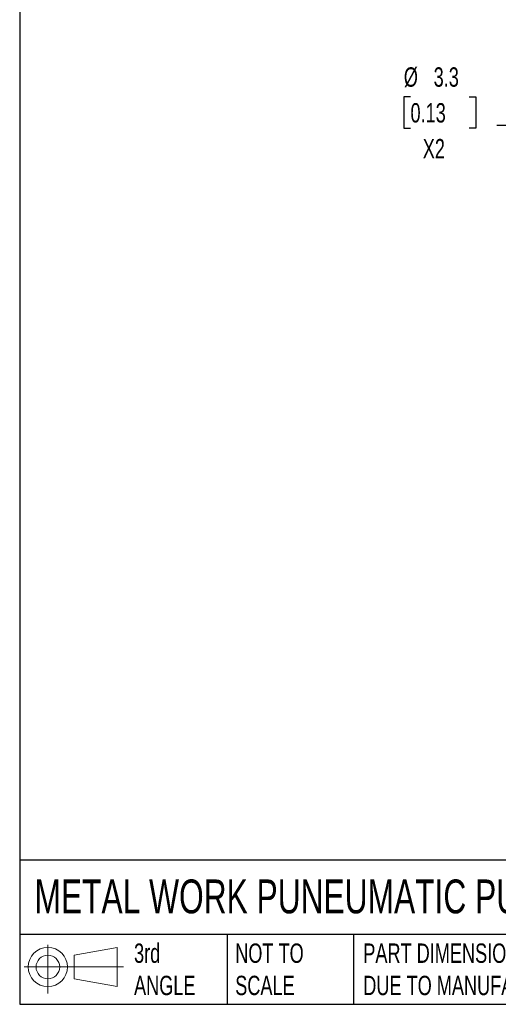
# Model space of a CAD drawing. Header units: millimetres. Extents: x 6 to 273, y 6 to 210.
# Tile 1 of 15: x 6 to 59, y 6 to 114. Entities that reach past the tile are written whole.
import ezdxf

# ---------------------------------------------------------------- set-up
doc = ezdxf.new("R2010")
doc.units = ezdxf.units.MM
doc.linetypes.add('SLD-Solid', pattern=[0])
doc.layers.add('DIMENSIONS', color=140, linetype='SLD-Solid', lineweight=25)
doc.layers.add('TEXT', color=140, linetype='SLD-Solid', lineweight=25)
doc.layers.add('SLD-DEFPOINTS', color=7, linetype='Continuous')
doc.styles.add('SLDTEXTSTYLE0', font='TXT', dxfattribs={"width": 0.7})
doc.dimstyles.new('SLDDIMSTYLE3', dxfattribs={"dimtxt": 2.158008, "dimasz": 3.302, "dimexe": 0, "dimexo": 0.0625, "dimgap": 0.539502, "dimtad": 0, "dimtih": 1, "dimtoh": 1, "dimdec": 1, "dimrnd": 1e-09, "dimzin": 12, "dimdsep": 46, "dimtxsty": 'SLDTEXTSTYLE0', "dimsah": 1, "dimcen": 0, "dimadec": 0, "dimazin": 3, "dimtfac": 1, "dimtdec": 1, "dimtofl": 0, "dimtmove": 0, "dimatfit": 3, "dimfxl": 0, "dimfrac": 2, "dimtolj": 1, "dimtzin": 12, "dimarcsym": 0})

# ---------------------------------------------------------------- blocks, each defined once
blk = doc.blocks.new('Block11')
at = {"color": 7, "linetype": 'SLD-Solid', "lineweight": 18}
for p, q in [((2.59, 5.31), (2.59, 0)), ((5.48, 4.17), (10.18, 5.03)), ((10.18, 5.03), (10.18, 0.73)), ((5.48, 1.6), (5.48, 4.17)), ((0, 2.88), (10.87, 2.88)), ((5.48, 1.6), (10.18, 0.73))]:
    blk.add_line(p, q, dxfattribs=at)
for radius in [2.15, 1.29]:
    blk.add_circle((2.59, 2.88), radius, dxfattribs=at)
blk = doc.blocks.new('Block12')
at = {"layer": 'SLD-DEFPOINTS'}
blk.add_blockref('Block11', (0, 0), dxfattribs=at)
blk = doc.blocks.new('_D_4')
at = {"layer": 'DIMENSIONS'}
for p, q in [((49.07, 105.6), (48.35, 105.6)), ((48.35, 105.6), (48.35, 102.17)), ((55.48, 105.6), (56.21, 105.6)), ((56.21, 105.6), (56.21, 102.17)), ((64.08, 102.46), (58.52, 102.46)), ((73.89, 85.47), (64.08, 102.46)), ((48.35, 102.17), (49.07, 102.17)), ((56.21, 102.17), (55.48, 102.17))]:
    blk.add_line(p, q, dxfattribs=at)
blk.add_solid([(73.89, 85.47), (72.68, 88.58), (71.8, 88.08)], dxfattribs=at)
at = {"layer": 'DIMENSIONS', "char_height": 2.117, "attachment_point": 1, "style": 'SLDTEXTSTYLE0'}
for s, insert in [('%%c', (48.34, 108.81)), ('3.3', (51.6, 108.81)), ('0.13', (49.07, 104.9)), ('X2', (50.41, 100.98))]:
    blk.add_mtext(s, dxfattribs=dict(at, insert=insert))

msp = doc.modelspace()

# ---------------------------------------------------------------- linework, layer by layer
at = {"layer": 'TEXT'}
for p, q in [((6.35, 209.55), (6.35, 6.35)), ((273.05, 22.13), (6.35, 22.13)), ((273.05, 13.97), (6.35, 13.97)), ((29.04, 13.97), (29.04, 6.35)), ((42.84, 13.97), (42.84, 6.35)), ((6.35, 6.35), (273.05, 6.35))]:
    msp.add_line(p, q, dxfattribs=at)

# ---------------------------------------------------------------- block references
at = {"layer": 'SLD-DEFPOINTS'}
msp.add_blockref('Block12', (6.84, 7.55), dxfattribs=at)

# ---------------------------------------------------------------- texts
at = {"layer": 'TEXT', "attachment_point": 1, "style": 'SLDTEXTSTYLE0'}
for s, insert, char_height in [('METAL WORK PUNEUMATIC PUSH-TO-CONNECT FITTING', (7.97, 20), 3.7042), ('3rd^JANGLE', (18.85, 13), 2.117), ('NOT TO^JSCALE', (29.91, 13), 2.1167), ("PART DIMENSIONS MAY DIFFER SLIGHTLY ^JDUE TO MANUFACTURER'S VARIANCES", (43.91, 13), 2.1167)]:
    msp.add_mtext(s, dxfattribs=dict(at, insert=insert, char_height=char_height))

# ---------------------------------------------------------------- dimensions: what is measured, and where the dimension line sits
at = {"layer": 'DIMENSIONS'}
dim = msp.add_diameter_dim_2p(p1=(75.54, 82.61), p2=(73.89, 85.47), text='<>\\PX2', dimstyle='SLDDIMSTYLE3', dxfattribs=at)
dim.commit()
dim.dimension.update_dxf_attribs({"geometry": '_D_4', "text_midpoint": (52.28, 103.58), "dimtype": 163})

doc.saveas('drawing.dxf')
